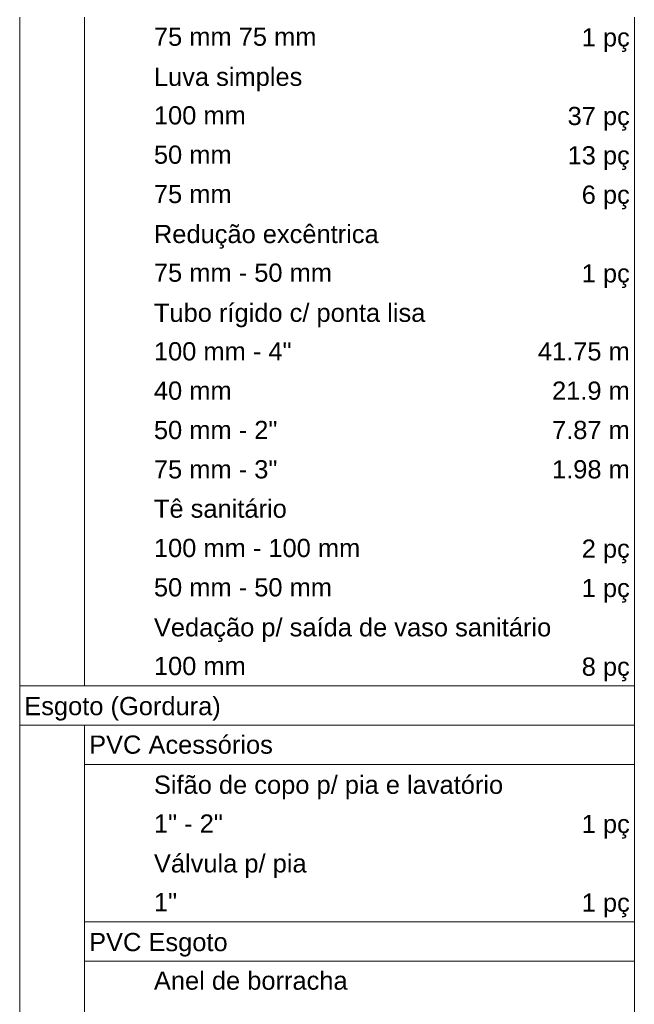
# Model space of a CAD drawing. Header units: millimetres. Extents: x 567 to 934, y -1 to 364.
# Tile 233 of 256: x 701.43 to 708.19, y 87.28 to 98.1. Entities that reach past the tile are written whole.
import ezdxf

# ---------------------------------------------------------------- set-up
doc = ezdxf.new("R2010")
doc.units = ezdxf.units.MM
doc.header["$MEASUREMENT"] = 0
doc.linetypes.add('NULL', pattern=[0])
doc.layers.add('DI-Tabelas', color=7, linetype='Continuous', lineweight=13)
doc.styles.add('Arial', font='arial.ttf')

msp = doc.modelspace()

# ---------------------------------------------------------------- linework, layer by layer
at = {"layer": 'DI-Tabelas'}
for p, q in [((701.435, 97.691), (701.435, 98.123)), ((702.147, 98.123), (702.147, 97.691)), ((708.186, 98.123), (708.186, 97.691)), ((701.435, 97.259), (701.435, 97.691)), ((702.147, 97.691), (702.147, 97.259)), ((708.186, 97.691), (708.186, 97.259)), ((701.435, 96.827), (701.435, 97.259)), ((702.147, 97.259), (702.147, 96.827)), ((708.186, 97.259), (708.186, 96.827)), ((701.435, 96.395), (701.435, 96.827)), ((702.147, 96.827), (702.147, 96.395)), ((708.186, 96.827), (708.186, 96.395)), ((701.435, 95.963), (701.435, 96.395)), ((702.147, 96.395), (702.147, 95.963)), ((708.186, 96.395), (708.186, 95.963)), ((701.435, 95.531), (701.435, 95.963)), ((702.147, 95.963), (702.147, 95.531)), ((708.186, 95.963), (708.186, 95.531)), ((701.435, 95.099), (701.435, 95.531)), ((702.147, 95.531), (702.147, 95.099)), ((708.186, 95.531), (708.186, 95.099)), ((701.435, 94.667), (701.435, 95.099)), ((702.147, 95.099), (702.147, 94.667)), ((708.186, 95.099), (708.186, 94.667)), ((701.435, 94.235), (701.435, 94.667)), ((702.147, 94.667), (702.147, 94.235)), ((708.186, 94.667), (708.186, 94.235)), ((701.435, 93.803), (701.435, 94.235)), ((702.147, 94.235), (702.147, 93.803)), ((708.186, 94.235), (708.186, 93.803)), ((701.435, 93.371), (701.435, 93.803)), ((702.147, 93.803), (702.147, 93.371)), ((708.186, 93.803), (708.186, 93.371)), ((701.435, 92.939), (701.435, 93.371)), ((702.147, 93.371), (702.147, 92.939)), ((708.186, 93.371), (708.186, 92.939)), ((701.435, 92.507), (701.435, 92.939)), ((702.147, 92.939), (702.147, 92.507)), ((708.186, 92.939), (708.186, 92.507)), ((701.435, 92.075), (701.435, 92.507)), ((702.147, 92.507), (702.147, 92.075)), ((708.186, 92.507), (708.186, 92.075)), ((701.435, 91.643), (701.435, 92.075)), ((702.147, 92.075), (702.147, 91.643)), ((708.186, 92.075), (708.186, 91.643)), ((701.435, 91.211), (701.435, 91.643)), ((702.147, 91.643), (702.147, 91.211)), ((708.186, 91.643), (708.186, 91.211)), ((701.435, 90.779), (701.435, 91.211)), ((702.147, 91.211), (702.147, 90.779)), ((708.186, 91.211), (708.186, 90.779)), ((702.147, 90.779), (701.435, 90.779)), ((701.435, 90.347), (701.435, 90.779)), ((702.859, 90.779), (702.147, 90.779)), ((705.897, 90.779), (702.859, 90.779)), ((708.186, 90.779), (705.897, 90.779)), ((708.186, 90.779), (708.186, 90.347)), ((708.186, 90.347), (701.435, 90.347)), ((701.435, 89.915), (701.435, 90.347)), ((702.147, 90.347), (702.147, 89.915)), ((708.186, 90.347), (708.186, 89.915)), ((701.435, 89.483), (701.435, 89.915)), ((708.186, 89.915), (702.147, 89.915)), ((702.147, 89.915), (702.147, 89.483)), ((708.186, 89.915), (708.186, 89.483)), ((701.435, 89.051), (701.435, 89.483)), ((702.147, 89.483), (702.147, 89.051)), ((708.186, 89.483), (708.186, 89.051)), ((701.435, 88.619), (701.435, 89.051)), ((702.147, 89.051), (702.147, 88.619)), ((708.186, 89.051), (708.186, 88.619)), ((701.435, 88.187), (701.435, 88.619)), ((702.147, 88.619), (702.147, 88.187)), ((708.186, 88.619), (708.186, 88.187)), ((701.435, 87.755), (701.435, 88.187)), ((702.859, 88.187), (702.147, 88.187)), ((702.147, 88.187), (702.147, 87.755)), ((705.897, 88.187), (702.859, 88.187)), ((708.186, 88.187), (705.897, 88.187)), ((708.186, 88.187), (708.186, 87.755)), ((701.435, 87.323), (701.435, 87.755)), ((708.186, 87.755), (702.147, 87.755)), ((702.147, 87.755), (702.147, 87.323)), ((708.186, 87.755), (708.186, 87.323)), ((701.435, 86.891), (701.435, 87.323)), ((702.147, 87.323), (702.147, 86.891)), ((708.186, 87.323), (708.186, 86.891))]:
    msp.add_line(p, q, dxfattribs=at)

# ---------------------------------------------------------------- texts
at = {"layer": 'DI-Tabelas', "linetype": 'NULL', "char_height": 0.2, "line_spacing_factor": 0.6, "style": 'Arial'}
for s, insert, width, attachment_point in [('75 mm 75 mm', (702.909, 97.807), 3.57043, 7), ('1 pç', (708.136, 97.741), 1.0561, 9), ('Luva simples', (702.909, 97.309), 3.26098, 7), ('100 mm', (702.909, 96.943), 2.01829, 7), ('37 pç', (708.136, 96.877), 1.36677, 9), ('50 mm', (702.909, 96.511), 1.70762, 7), ('13 pç', (708.136, 96.445), 1.36677, 9), ('75 mm', (702.909, 96.079), 1.70762, 7), ('6 pç', (708.136, 96.013), 1.0561, 9), ('Redução excêntrica', (702.909, 95.581), 4.93841, 7), ('75 mm - 50 mm', (702.909, 95.215), 3.91159, 7), ('1 pç', (708.136, 95.149), 1.0561, 9), ('Tubo rígido c/ ponta lisa', (702.909, 94.717), 5.9625, 7), ('100 mm - 4"', (702.909, 94.351), 3.02378, 7), ('41.75 m', (708.136, 94.351), 2.0186, 9), ('40 mm', (702.909, 93.919), 1.70762, 7), ('21.9 m', (708.136, 93.919), 1.70793, 9), ('50 mm - 2"', (702.909, 93.487), 2.71311, 7), ('7.87 m', (708.136, 93.487), 1.70793, 9), ('75 mm - 3"', (702.909, 93.055), 2.71311, 7), ('1.98 m', (708.136, 93.055), 1.70793, 9), ('Tê sanitário', (702.909, 92.623), 2.9189, 7), ('100 mm - 100 mm', (702.909, 92.191), 4.53293, 7), ('2 pç', (708.136, 92.125), 1.0561, 9), ('50 mm - 50 mm', (702.909, 91.759), 3.91159, 7), ('1 pç', (708.136, 91.693), 1.0561, 9), ('Vedação p/ saída de vaso sanitário', (702.909, 91.261), 8.72774, 7), ('100 mm', (702.909, 90.895), 2.01829, 7), ('8 pç', (708.136, 90.829), 1.0561, 9), ('Esgoto (Gordura)', (701.485, 90.397), 4.31616, 7), ('PVC Acessórios', (702.197, 90.031), 4.0378, 7), ('Sifão de copo p/ pia e lavatório', (702.909, 89.533), 7.67104, 7), ('1" - 2"', (702.909, 89.167), 1.51463, 7), ('1 pç', (708.136, 89.101), 1.0561, 9), ('Válvula p/ pia', (702.909, 88.669), 3.35427, 7), ('1"', (702.909, 88.303), 0.50915, 7), ('1 pç', (708.136, 88.237), 1.0561, 9), ('PVC Esgoto', (702.197, 87.805), 3.04421, 7), ('Anel de borracha', (702.909, 87.439), 4.25488, 7)]:
    msp.add_mtext(s, dxfattribs=dict(at, insert=insert, width=width, attachment_point=attachment_point))

doc.saveas('drawing.dxf')
